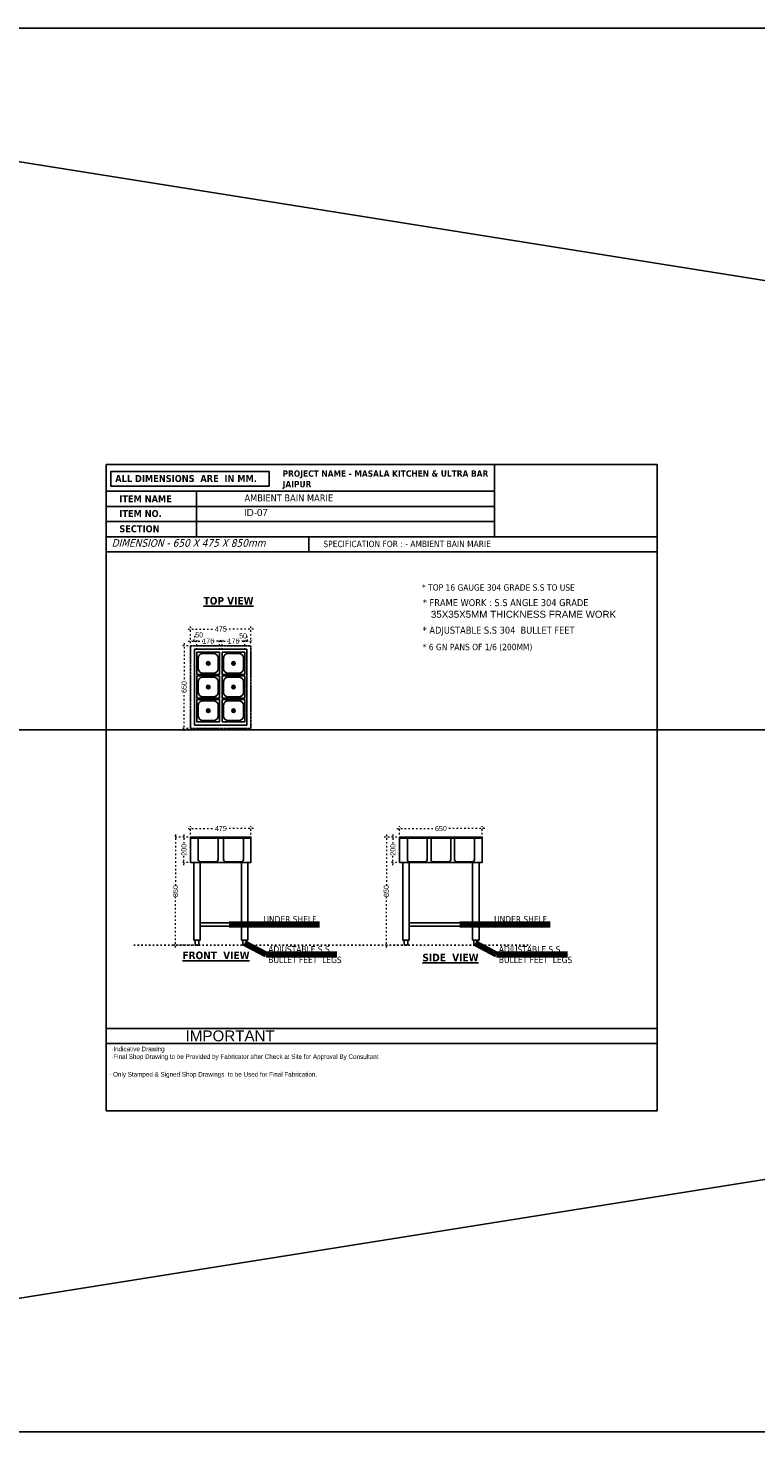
# Model space of a CAD drawing. Header units: millimetres. Extents: x 508219 to 745096, y 311341 to 352167.
# Tile 22 of 46: x 544876 to 550598, y 311341 to 322382. Entities that reach past the tile are written whole.
import ezdxf

# ---------------------------------------------------------------- set-up
doc = ezdxf.new("R2010")
doc.units = ezdxf.units.MM
doc.header["$PDMODE"] = 34
for name, pattern in [('10326153$0$xref_genplans-skicu-17-04-12-bezREF$0$( Dashed )', [0.75, 0.5, -0.25]), ('ACAD_ISO03W100', [30, 12, -18]), ('HIDDEN', [0.375, 0.25, -0.125])]:
    doc.linetypes.add(name, pattern=pattern)
doc.layers.get('0').update_dxf_attribs({"color": 252})
doc.layers.add('A-ANNO-DIMS-30', color=7, linetype='Continuous')
doc.layers.add('EQUIPMENT', color=103, linetype='Continuous')
doc.styles.get("Standard").update_dxf_attribs({"font": 'arial.ttf'})
doc.styles.add('style1', font='txt.shx')
doc.dimstyles.new('ISO-25', dxfattribs={"dimtxt": 40, "dimasz": 20, "dimexe": 20, "dimexo": 20, "dimtad": 0, "dimdec": 0, "dimdsep": 46, "dimtxsty": 'Standard', "dimblk": 'ARCHTICK', "dimcen": 2.5, "dimdle": 20, "dimadec": 0, "dimazin": 0, "dimtfac": 1, "dimtdec": 0, "dimtmove": 0, "dimatfit": 3, "dimfxl": 0, "dimlwd": 5, "dimlwe": 5, "dimarcsym": 0})
doc.dimstyles.get("Standard").update_dxf_attribs({"dimtxt": 0.18, "dimasz": 0.18, "dimexe": 0.18, "dimexo": 0.0625, "dimgap": 0.09, "dimtad": 0, "dimtih": 1, "dimtoh": 1, "dimdec": 4, "dimzin": 0, "dimdsep": 46, "dimtxsty": 'Standard', "dimcen": 0.09, "dimadec": 0, "dimazin": 0, "dimtfac": 1, "dimtdec": 4, "dimtofl": 0, "dimtmove": 0, "dimatfit": 3, "dimfxl": 0, "dimtolj": 1, "dimtzin": 0, "dimarcsym": 0})

# ---------------------------------------------------------------- blocks, each defined once
blk = doc.blocks.new('dfdfg')
at = {"color": 5, "linetype": 'ByBlock'}
for p, q in [((34032.63859440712, 7704.574488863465), (34032.63859440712, 7346.67703877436)), ((37654.39702842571, 3479.945957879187), (33321.3184806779, 3479.945957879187)), ((34631.91358416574, 3360.64680784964), (33321.31915381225, 3360.64680784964))]:
    blk.add_line(p, q, dxfattribs=at)
at = {"color": 6, "linetype": 'ByBlock'}
blk.add_line((34914.30248630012, 7347.298651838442), (34914.30248630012, 7227.999501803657), dxfattribs=at)
at = {"color": 5, "linetype": 'ByBlock'}
for points in [[(33321.31780754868, 7914.710174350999), (37654.39702842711, 7914.710174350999), (37654.39702842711, 2832.965235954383), (33321.31780754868, 2832.965235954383)], [(33321.31780754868, 7914.710174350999), (37654.39702842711, 7914.710174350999), (37654.39702842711, 2832.965235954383), (33321.31780754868, 2832.965235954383)], [(33321.31780753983, 7914.710174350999), (37654.39702841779, 7914.710174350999), (37654.39702841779, 2832.965235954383), (33321.31780753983, 2832.965235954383)], [(33321.31780754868, 7914.710174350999), (37654.39702842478, 7914.710174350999), (37654.39702842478, 2832.965235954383), (33321.31780754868, 2832.965235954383)], [(33321.31780753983, 7914.710174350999), (37654.39702841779, 7914.710174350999), (37654.39702841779, 2832.965235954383), (33321.31780753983, 2832.965235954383)], [(34603.00529322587, 7744.363747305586), (33359.89211899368, 7744.363747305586), (33359.89211899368, 7860.555880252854), (34603.00529322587, 7860.555880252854)], [(36374.84247660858, 7346.67703877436), (37654.39702841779, 7346.67703877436), (37654.39702841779, 7914.710174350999), (36374.84247660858, 7914.710174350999)], [(33321.31780754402, 7704.574488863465), (36374.84247660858, 7704.574488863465), (36374.84247660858, 7585.275338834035), (33321.31780754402, 7585.275338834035)], [(33321.31780754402, 7585.275338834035), (36374.84247660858, 7585.275338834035), (36374.84247660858, 7465.976188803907), (33321.31780754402, 7465.976188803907)], [(33321.31780754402, 7346.67703877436), (37654.39837469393, 7346.67703877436), (37654.39837469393, 7227.377888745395), (33321.31780754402, 7227.377888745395)], [(33321.31915381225, 3479.945957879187), (37654.39702842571, 3479.945957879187), (37654.39702842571, 3360.64680784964), (33321.31915381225, 3360.64680784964)]]:
    blk.add_lwpolyline(points, close=True, dxfattribs=at)
at = {"color": 5, "linetype": 'ByBlock', "attachment_point": 1, "style": 'style1'}
for s, insert, char_height, width in [('{\\fTahoma|b1|i0|c0|p34;ALL DIMENSIONS  ARE  IN MM.}', (33393.37067054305, 7832.704517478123), 55, 1687.990696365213), ('{\\fTahoma|b1|i0|c0|p34;ITEM NAME}', (33424.87181353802, 7672.482745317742), 55, 1687.990696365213), ('{\\fTahoma|b1|i0|c0|p34;ITEM NO. }', (33424.87181353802, 7557.059228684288), 55, 1687.990696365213), ('{\\fTahoma|b1|i0|c0|p34;SECTION }', (33424.87181353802, 7437.533934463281), 55, 1687.990696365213), ('{\\fTechnic|b0|i0|c2|p2;-Indicative Drawing\\P-Final Shop Drawing to be Provided by Fabricator after Check at Site for Approval By Consultant}', (33361.88834225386, 3336.831352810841), 36, 1767.082790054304)]:
    blk.add_mtext(s, dxfattribs=dict(at, insert=insert, char_height=char_height, width=width))
at = {"color": 5, "linetype": 'ByBlock', "attachment_point": 1}
for s, insert, char_height, width in [('IMPORTANT', (33946.49146514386, 3464.67196951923), 85.16603982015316, 1210.304843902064), ('{\\fTechnic|b0|i0|c2|p2;- Only Stamped & Signed Shop Drawings  to be Used for Final Fabrication.}', (33345.95050255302, 3137.17973021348), 36, 1988.238406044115)]:
    blk.add_mtext(s, dxfattribs=dict(at, insert=insert, char_height=char_height, width=width))
blk = doc.blocks.new('_ArchTick')
at = {"color": 0, "linetype": 'ByBlock', "const_width": 0.15}
blk.add_lwpolyline([(-0.5, -0.5), (0.5, 0.5)], dxfattribs=at)
blk = doc.blocks.new('*D17')
at = {"color": 0, "linetype": 'ACAD_ISO03W100', "lineweight": 5, "transparency": 16777216}
for p, q in [((546133.1502427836, 316019.6405201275), (546081.0046347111, 316019.6405201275)), ((546101.0046347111, 316039.6405201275), (546101.0046347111, 315964.7091951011)), ((546133.1502427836, 315819.605632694), (546081.0046347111, 315819.605632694)), ((546101.0046347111, 315799.605632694), (546101.0046347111, 315874.5369577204))]:
    blk.add_line(p, q, dxfattribs=at)
at = {"layer": 'DEFPOINTS', "color": 0, "transparency": 16777216}
for p in [(546101.0046347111, 316019.6405201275), (546153.1502427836, 316019.6405201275), (546153.1502427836, 315819.605632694)]:
    blk.add_point(p, dxfattribs=at)
at = {"color": 0, "lineweight": 5, "transparency": 16777216, "xscale": 20, "yscale": 20, "zscale": 20}
for p, rotation in [((546101.0046347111, 316019.6405201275), 90), ((546101.0046347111, 315819.605632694), 270)]:
    blk.add_blockref('_ArchTick', p, dxfattribs=dict(at, rotation=rotation))
at = {"color": 0, "transparency": 16777216, "insert": (546101.0046347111, 315919.6230764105), "char_height": 40, "attachment_point": 5, "rotation": 90}
blk.add_mtext('200', dxfattribs=at)
blk = doc.blocks.new('*D18')
at = {"color": 0, "linetype": 'ACAD_ISO03W100', "lineweight": 5, "transparency": 16777216}
for p, q in [((546153.1502427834, 316039.6405201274), (546153.1502427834, 316106.1154465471)), ((546628.1502427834, 316039.6405201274), (546628.1502427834, 316106.1154465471)), ((546133.1502427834, 316086.1154465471), (546344.8819958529, 316086.1154465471)), ((546648.1502427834, 316086.1154465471), (546436.4184897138, 316086.1154465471))]:
    blk.add_line(p, q, dxfattribs=at)
at = {"layer": 'DEFPOINTS', "color": 0, "transparency": 16777216}
for p in [(546153.1502427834, 316086.1154465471), (546153.1502427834, 316019.6405201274), (546628.1502427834, 316019.6405201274)]:
    blk.add_point(p, dxfattribs=at)
at = {"color": 0, "lineweight": 5, "transparency": 16777216, "xscale": 20, "yscale": 20, "zscale": 20, "rotation": 180}
blk.add_blockref('_ArchTick', (546153.1502427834, 316086.1154465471), dxfattribs=at)
at = {"color": 0, "lineweight": 5, "transparency": 16777216, "xscale": 20, "yscale": 20, "zscale": 20}
blk.add_blockref('_ArchTick', (546628.1502427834, 316086.1154465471), dxfattribs=at)
at = {"color": 0, "transparency": 16777216, "insert": (546390.6502427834, 316086.1154465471), "char_height": 40, "attachment_point": 5}
blk.add_mtext('475', dxfattribs=at)
blk = doc.blocks.new('*D19')
at = {"color": 0, "linetype": 'ACAD_ISO03W100', "lineweight": 5, "transparency": 16777216}
for p, q in [((546133.150242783, 317655.426801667), (546344.8819958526, 317655.426801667)), ((546153.150242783, 317544.1535893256), (546153.150242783, 317675.426801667)), ((546648.150242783, 317655.426801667), (546436.4184897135, 317655.426801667)), ((546628.150242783, 317544.1535893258), (546628.150242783, 317675.426801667))]:
    blk.add_line(p, q, dxfattribs=at)
at = {"layer": 'DEFPOINTS', "color": 0, "transparency": 16777216}
for p in [(546628.150242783, 317655.426801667), (546153.150242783, 317524.1535893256), (546628.150242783, 317524.1535893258)]:
    blk.add_point(p, dxfattribs=at)
at = {"color": 0, "lineweight": 5, "transparency": 16777216, "xscale": 20, "yscale": 20, "zscale": 20, "rotation": 180}
blk.add_blockref('_ArchTick', (546153.150242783, 317655.426801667), dxfattribs=at)
at = {"color": 0, "lineweight": 5, "transparency": 16777216, "xscale": 20, "yscale": 20, "zscale": 20}
blk.add_blockref('_ArchTick', (546628.150242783, 317655.426801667), dxfattribs=at)
at = {"color": 0, "transparency": 16777216, "insert": (546390.650242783, 317655.426801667), "char_height": 40, "attachment_point": 5}
blk.add_mtext('475', dxfattribs=at)
blk = doc.blocks.new('*D20')
at = {"color": 0, "linetype": 'ACAD_ISO03W100', "lineweight": 5, "transparency": 16777216}
for p, q in [((546102.3208096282, 317544.1535893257), (546102.3208096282, 317244.0077842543)), ((546133.1502427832, 317524.1535893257), (546082.3208096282, 317524.1535893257)), ((546102.3208096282, 316854.1535890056), (546102.3208096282, 317154.299394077)), ((546133.1502427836, 316874.1535890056), (546082.3208096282, 316874.1535890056))]:
    blk.add_line(p, q, dxfattribs=at)
at = {"layer": 'DEFPOINTS', "color": 0, "transparency": 16777216}
for p in [(546153.1502427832, 317524.1535893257), (546102.3208096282, 316874.1535890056), (546153.1502427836, 316874.1535890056)]:
    blk.add_point(p, dxfattribs=at)
at = {"color": 0, "lineweight": 5, "transparency": 16777216, "xscale": 20, "yscale": 20, "zscale": 20}
for p, rotation in [((546102.3208096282, 317524.1535893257), 90), ((546102.3208096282, 316874.1535890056), 270)]:
    blk.add_blockref('_ArchTick', p, dxfattribs=dict(at, rotation=rotation))
at = {"color": 0, "transparency": 16777216, "insert": (546102.3208096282, 317199.1535891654), "char_height": 40, "attachment_point": 5, "rotation": 90}
blk.add_mtext('650', dxfattribs=at)
blk = doc.blocks.new('*D21')
at = {"color": 0, "linetype": 'ACAD_ISO03W100', "lineweight": 5, "transparency": 16777216}
for p, q in [((546133.150242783, 317560.3543167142), (546223.63527486, 317560.3543167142)), ((546153.150242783, 317544.1535893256), (546153.150242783, 317580.3543167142)), ((546178.3927588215, 317560.3543167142), (546190.6079025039, 317609.1962009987)), ((546190.6079025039, 317609.1962009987), (546191.8579025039, 317609.1962009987)), ((546203.63527486, 317494.0950524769), (546203.63527486, 317580.3543167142))]:
    blk.add_line(p, q, dxfattribs=at)
at = {"layer": 'DEFPOINTS', "color": 0, "transparency": 16777216}
for p in [(546203.63527486, 317560.3543167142), (546153.150242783, 317524.1535893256), (546203.63527486, 317474.0950524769)]:
    blk.add_point(p, dxfattribs=at)
at = {"color": 0, "lineweight": 5, "transparency": 16777216, "xscale": 20, "yscale": 20, "zscale": 20, "rotation": 180}
blk.add_blockref('_ArchTick', (546153.150242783, 317560.3543167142), dxfattribs=at)
at = {"color": 0, "lineweight": 5, "transparency": 16777216, "xscale": 20, "yscale": 20, "zscale": 20}
blk.add_blockref('_ArchTick', (546203.63527486, 317560.3543167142), dxfattribs=at)
at = {"color": 0, "transparency": 16777216, "insert": (546221.0640757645, 317609.1962009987), "char_height": 40, "attachment_point": 5}
blk.add_mtext('50', dxfattribs=at)
blk = doc.blocks.new('*D22')
at = {"color": 0, "linetype": 'ACAD_ISO03W100', "lineweight": 5, "transparency": 16777216}
for p, q in [((546183.63527486, 317560.3543167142), (546248.7183239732, 317560.3543167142)), ((546203.63527486, 317494.0950524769), (546203.63527486, 317580.3543167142)), ((546399.63527486, 317560.3543167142), (546334.5522257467, 317560.3543167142)), ((546379.63527486, 317494.0950524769), (546379.63527486, 317580.3543167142))]:
    blk.add_line(p, q, dxfattribs=at)
at = {"layer": 'DEFPOINTS', "color": 0, "transparency": 16777216}
for p in [(546379.63527486, 317560.3543167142), (546203.63527486, 317474.0950524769), (546379.63527486, 317474.0950524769)]:
    blk.add_point(p, dxfattribs=at)
at = {"color": 0, "lineweight": 5, "transparency": 16777216, "xscale": 20, "yscale": 20, "zscale": 20, "rotation": 180}
blk.add_blockref('_ArchTick', (546203.63527486, 317560.3543167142), dxfattribs=at)
at = {"color": 0, "lineweight": 5, "transparency": 16777216, "xscale": 20, "yscale": 20, "zscale": 20}
blk.add_blockref('_ArchTick', (546379.63527486, 317560.3543167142), dxfattribs=at)
at = {"color": 0, "transparency": 16777216, "insert": (546291.63527486, 317560.3543167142), "char_height": 40, "attachment_point": 5}
blk.add_mtext('176', dxfattribs=at)
blk = doc.blocks.new('*D23')
at = {"color": 0, "linetype": 'ACAD_ISO03W100', "lineweight": 5, "transparency": 16777216}
for p, q in [((546382.63527486, 317560.3543167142), (546447.7183239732, 317560.3543167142)), ((546402.63527486, 317494.0950524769), (546402.63527486, 317580.3543167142)), ((546598.63527486, 317560.3543167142), (546533.5522257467, 317560.3543167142)), ((546578.63527486, 317494.0950524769), (546578.63527486, 317580.3543167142))]:
    blk.add_line(p, q, dxfattribs=at)
at = {"layer": 'DEFPOINTS', "color": 0, "transparency": 16777216}
for p in [(546578.63527486, 317560.3543167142), (546402.63527486, 317474.0950524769), (546578.63527486, 317474.0950524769)]:
    blk.add_point(p, dxfattribs=at)
at = {"color": 0, "lineweight": 5, "transparency": 16777216, "xscale": 20, "yscale": 20, "zscale": 20, "rotation": 180}
blk.add_blockref('_ArchTick', (546402.63527486, 317560.3543167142), dxfattribs=at)
at = {"color": 0, "lineweight": 5, "transparency": 16777216, "xscale": 20, "yscale": 20, "zscale": 20}
blk.add_blockref('_ArchTick', (546578.63527486, 317560.3543167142), dxfattribs=at)
at = {"color": 0, "transparency": 16777216, "insert": (546490.63527486, 317560.3543167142), "char_height": 40, "attachment_point": 5}
blk.add_mtext('176', dxfattribs=at)
blk = doc.blocks.new('*D24')
at = {"color": 0, "linetype": 'ACAD_ISO03W100', "lineweight": 5, "transparency": 16777216}
for p, q in [((546558.63527486, 317560.3543167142), (546648.150242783, 317560.3543167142)), ((546578.63527486, 317494.0950524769), (546578.63527486, 317580.3543167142)), ((546596.3760247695, 317601.7147362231), (546595.1260247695, 317601.7147362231)), ((546603.3927588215, 317560.3543167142), (546596.3760247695, 317601.7147362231)), ((546628.150242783, 317544.1535893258), (546628.150242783, 317580.3543167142))]:
    blk.add_line(p, q, dxfattribs=at)
at = {"layer": 'DEFPOINTS', "color": 0, "transparency": 16777216}
for p in [(546628.150242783, 317560.3543167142), (546578.63527486, 317474.0950524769), (546628.150242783, 317524.1535893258)]:
    blk.add_point(p, dxfattribs=at)
at = {"color": 0, "lineweight": 5, "transparency": 16777216, "xscale": 20, "yscale": 20, "zscale": 20, "rotation": 180}
blk.add_blockref('_ArchTick', (546578.63527486, 317560.3543167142), dxfattribs=at)
at = {"color": 0, "lineweight": 5, "transparency": 16777216, "xscale": 20, "yscale": 20, "zscale": 20}
blk.add_blockref('_ArchTick', (546628.150242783, 317560.3543167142), dxfattribs=at)
at = {"color": 0, "transparency": 16777216, "insert": (546565.9198515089, 317601.7147362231), "char_height": 40, "attachment_point": 5}
blk.add_mtext('50', dxfattribs=at)
blk = doc.blocks.new('A$C4b7a3b6c')
at = {"layer": 'EQUIPMENT'}
for p, q in [((75.50402829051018, 94.83075709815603), (94.84440067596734, 75.51149605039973)), ((81.15559932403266, 100.4885039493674), (100.4959717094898, 81.1692429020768))]:
    blk.add_line(p, q, dxfattribs=at)
blk.add_lwpolyline([(0, 0), (176, 0), (176, 176), (0, 176)], close=True, dxfattribs=at)
blk.add_lwpolyline([(45.57782166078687, 10.41374823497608), (130.4221783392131, 10.41374823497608, 0.414213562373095), (165.5862517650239, 45.57782166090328), (165.5862517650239, 130.4221783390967, 0.414213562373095), (130.4221783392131, 165.5862517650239), (45.57782166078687, 165.5862517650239, 0.414213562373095), (10.41374823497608, 130.4221783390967), (10.41374823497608, 45.57782166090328, 0.414213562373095)], format="xyb", close=True, dxfattribs=at)
blk.add_circle((88, 88), 14.24108673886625, dxfattribs=at)
blk = doc.blocks.new('*D25')
at = {"color": 0, "linetype": 'ACAD_ISO03W100', "lineweight": 5, "transparency": 16777216}
for p, q in [((547776.0052410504, 316019.6405201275), (547723.8596329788, 316019.6405201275)), ((547743.8596329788, 316039.6405201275), (547743.8596329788, 315964.7091951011)), ((547776.0052410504, 315819.605632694), (547723.8596329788, 315819.605632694)), ((547743.8596329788, 315799.605632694), (547743.8596329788, 315874.5369577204))]:
    blk.add_line(p, q, dxfattribs=at)
at = {"layer": 'DEFPOINTS', "color": 0, "transparency": 16777216}
for p in [(547743.8596329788, 316019.6405201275), (547796.0052410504, 316019.6405201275), (547796.0052410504, 315819.605632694)]:
    blk.add_point(p, dxfattribs=at)
at = {"color": 0, "lineweight": 5, "transparency": 16777216, "xscale": 20, "yscale": 20, "zscale": 20}
for p, rotation in [((547743.8596329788, 316019.6405201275), 90), ((547743.8596329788, 315819.605632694), 270)]:
    blk.add_blockref('_ArchTick', p, dxfattribs=dict(at, rotation=rotation))
at = {"color": 0, "transparency": 16777216, "insert": (547743.8596329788, 315919.6230764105), "char_height": 40, "attachment_point": 5, "rotation": 90}
blk.add_mtext('200', dxfattribs=at)
blk = doc.blocks.new('*D26')
at = {"color": 0, "linetype": 'ACAD_ISO03W100', "lineweight": 5, "transparency": 16777216}
for p, q in [((547796.0052410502, 316039.6405201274), (547796.0052410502, 316106.1154465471)), ((548446.0052413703, 316039.6405201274), (548446.0052413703, 316106.1154465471)), ((547776.0052410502, 316086.1154465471), (548076.1510461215, 316086.1154465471)), ((548466.0052413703, 316086.1154465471), (548165.859436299, 316086.1154465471))]:
    blk.add_line(p, q, dxfattribs=at)
at = {"layer": 'DEFPOINTS', "color": 0, "transparency": 16777216}
for p in [(547796.0052410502, 316086.1154465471), (547796.0052410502, 316019.6405201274), (548446.0052413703, 316019.6405201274)]:
    blk.add_point(p, dxfattribs=at)
at = {"color": 0, "lineweight": 5, "transparency": 16777216, "xscale": 20, "yscale": 20, "zscale": 20, "rotation": 180}
blk.add_blockref('_ArchTick', (547796.0052410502, 316086.1154465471), dxfattribs=at)
at = {"color": 0, "lineweight": 5, "transparency": 16777216, "xscale": 20, "yscale": 20, "zscale": 20}
blk.add_blockref('_ArchTick', (548446.0052413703, 316086.1154465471), dxfattribs=at)
at = {"color": 0, "transparency": 16777216, "insert": (548121.0052412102, 316086.1154465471), "char_height": 40, "attachment_point": 5}
blk.add_mtext('650', dxfattribs=at)
blk = doc.blocks.new('*D27')
at = {"color": 0, "linetype": 'ACAD_ISO03W100', "lineweight": 5, "transparency": 16777216}
for p, q in [((546133.1502427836, 316019.6405201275), (546014.4405605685, 316019.6405201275)), ((546034.4405605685, 316039.6405201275), (546034.4405605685, 315639.4128598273)), ((546034.4405605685, 315149.6405201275), (546034.4405605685, 315549.8681804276)), ((546178.425769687, 315169.6405201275), (546014.4405605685, 315169.6405201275))]:
    blk.add_line(p, q, dxfattribs=at)
at = {"layer": 'DEFPOINTS', "color": 0, "transparency": 16777216}
for p in [(546153.1502427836, 316019.6405201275), (546034.4405605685, 315169.6405201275), (546198.425769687, 315169.6405201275)]:
    blk.add_point(p, dxfattribs=at)
at = {"color": 0, "lineweight": 5, "transparency": 16777216, "xscale": 20, "yscale": 20, "zscale": 20}
for p, rotation in [((546034.4405605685, 316019.6405201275), 90), ((546034.4405605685, 315169.6405201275), 270)]:
    blk.add_blockref('_ArchTick', p, dxfattribs=dict(at, rotation=rotation))
at = {"color": 0, "transparency": 16777216, "insert": (546034.4405605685, 315594.6405201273), "char_height": 40, "attachment_point": 5, "rotation": 90}
blk.add_mtext('850', dxfattribs=at)
blk = doc.blocks.new('*D28')
at = {"color": 0, "linetype": 'ACAD_ISO03W100', "lineweight": 5, "transparency": 16777216}
for p, q in [((547776.0052410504, 316019.6405201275), (547672.2056067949, 316019.6405201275)), ((547692.2056067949, 316039.6405201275), (547692.2056067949, 315639.4128598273)), ((547692.2056067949, 315149.6405201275), (547692.2056067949, 315549.8681804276)), ((547821.2807679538, 315169.6405201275), (547672.2056067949, 315169.6405201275))]:
    blk.add_line(p, q, dxfattribs=at)
at = {"layer": 'DEFPOINTS', "color": 0, "transparency": 16777216}
for p in [(547796.0052410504, 316019.6405201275), (547692.2056067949, 315169.6405201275), (547841.2807679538, 315169.6405201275)]:
    blk.add_point(p, dxfattribs=at)
at = {"color": 0, "lineweight": 5, "transparency": 16777216, "xscale": 20, "yscale": 20, "zscale": 20}
for p, rotation in [((547692.2056067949, 316019.6405201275), 90), ((547692.2056067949, 315169.6405201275), 270)]:
    blk.add_blockref('_ArchTick', p, dxfattribs=dict(at, rotation=rotation))
at = {"color": 0, "transparency": 16777216, "insert": (547692.2056067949, 315594.6405201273), "char_height": 40, "attachment_point": 5, "rotation": 90}
blk.add_mtext('850', dxfattribs=at)

msp = doc.modelspace()

# ---------------------------------------------------------------- linework, layer by layer
at = {"ltscale": 0.5}
for p, q in [((607474.4999475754, 322381.8203052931), (538207.0119195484, 311341.1046838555)), ((538207.0119195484, 322381.8203052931), (607474.4999475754, 311341.1046838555)), ((607474.4999475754, 316861.4624945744), (538207.0119195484, 316861.4624945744))]:
    msp.add_line(p, q, dxfattribs=at)
at = {"color": 6, "linetype": 'ByBlock'}
for p, q in [((546153.1502427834, 316011.6405201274), (546628.1502427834, 316011.6405201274)), ((546333.9728481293, 316011.6405201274), (546204.2988692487, 316011.6405201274)), ((547796.0052410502, 316011.6405201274), (548446.0052413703, 316011.6405201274)), ((547977.2842777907, 316011.6405201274), (547847.6102989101, 316011.6405201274)), ((546178.4257696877, 315819.6056326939), (546178.4257696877, 315207.6405201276)), ((546228.4257696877, 315207.6405201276), (546228.4257696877, 315819.6056326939)), ((546552.874715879, 315207.6405201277), (546552.874715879, 315819.6056326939)), ((546602.874715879, 315819.6056326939), (546602.874715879, 315207.6405201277)), ((547821.2807679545, 315819.6056326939), (547821.2807679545, 315207.6405201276)), ((547871.2807679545, 315207.6405201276), (547871.2807679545, 315819.6056326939)), ((548370.7297144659, 315207.6405201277), (548370.7297144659, 315819.6056326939)), ((548420.7297144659, 315819.6056326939), (548420.7297144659, 315207.6405201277)), ((546178.4257696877, 315207.6405201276), (546228.4257696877, 315207.6405201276)), ((546602.874715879, 315207.6405201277), (546552.874715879, 315207.6405201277)), ((547821.2807679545, 315207.6405201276), (547871.2807679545, 315207.6405201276)), ((548420.7297144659, 315207.6405201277), (548370.7297144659, 315207.6405201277))]:
    msp.add_line(p, q, dxfattribs=at)
at = {"color": 6, "linetype": '10326153$0$xref_genplans-skicu-17-04-12-bezREF$0$( Dashed )', "ltscale": 40}
for p, q in [((546540.7844864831, 316011.6405201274), (546433.2717951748, 316011.6405201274)), ((548171.095437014, 316011.6405201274), (548063.5827457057, 316011.6405201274)), ((548357.0954370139, 316011.6405201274), (548249.5827457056, 316011.6405201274))]:
    msp.add_line(p, q, dxfattribs=at)
at = {"ltscale": 0.5}
msp.add_lwpolyline([(538207.0119195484, 322381.8203052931), (607474.4999475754, 322381.8203052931), (607474.4999475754, 311341.1046838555), (538207.0119195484, 311341.1046838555)], close=True, dxfattribs=at)
at = {"color": 6}
for points in [[(546153.1502427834, 316011.6405201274), (546153.1502427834, 316019.6405201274), (546628.1502427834, 316019.6405201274), (546628.1502427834, 316011.6405201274), (546628.1502427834, 315819.6056326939), (546153.1502427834, 315819.6056326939)], [(547796.0052410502, 316011.6405201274), (547796.0052410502, 316019.6405201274), (548446.0052413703, 316019.6405201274), (548446.0052413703, 316011.6405201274), (548446.0052413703, 315819.6056326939), (547796.0052410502, 315819.6056326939)]]:
    msp.add_lwpolyline(points, close=True, dxfattribs=at)
at = {"color": 6, "linetype": 'ByBlock'}
for points in [[(546373.8285899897, 316011.6405201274), (546373.8285899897, 316018.1406226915), (546209.9425653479, 316018.1406226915), (546209.9425653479, 316011.6405201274)], [(546572.805954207, 316011.6405201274), (546572.805954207, 316018.1406226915), (546408.9199295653, 316018.1406226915), (546408.9199295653, 316011.6405201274)], [(548017.140019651, 316011.6405201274), (548017.140019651, 316018.1406226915), (547853.2539950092, 316018.1406226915), (547853.2539950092, 316011.6405201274)], [(548203.1169047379, 316011.6405201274), (548203.1169047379, 316018.1406226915), (548039.2308800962, 316018.1406226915), (548039.2308800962, 316011.6405201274)], [(548389.1169047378, 316011.6405201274), (548389.1169047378, 316018.1406226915), (548225.2308800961, 316018.1406226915), (548225.2308800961, 316011.6405201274)]]:
    msp.add_lwpolyline(points, dxfattribs=at)
for points in [[(546210.7989718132, 316011.6405201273, -0.414213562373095), (546214.0490230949, 316008.3904688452), (546214.0490230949, 315842.19700949, 0.414213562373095), (546230.2992795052, 315825.9467530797), (546352.9701025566, 315825.9467530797, 0.414213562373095), (546369.2203589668, 315842.19700949), (546369.2226942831, 316008.3904688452, -0.414213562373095), (546372.4727455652, 316011.6405201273)], [(546409.7994509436, 316011.6334607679, -0.414213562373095), (546413.0495022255, 316008.3834094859), (546413.0495022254, 315841.8384453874, 0.414213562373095), (546429.2997586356, 315825.5881889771), (546551.970581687, 315825.5881889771, 0.414213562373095), (546568.2208380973, 315841.8384453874), (546568.2231734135, 316008.3834094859, -0.414213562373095), (546571.4732246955, 316011.633460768)], [(547854.1104014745, 316011.6405201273, -0.414213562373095), (547857.3604527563, 316008.3904688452), (547857.3604527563, 315842.19700949, 0.414213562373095), (547873.6107091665, 315825.9467530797), (547996.281532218, 315825.9467530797, 0.414213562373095), (548012.5317886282, 315842.19700949), (548012.5341239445, 316008.3904688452, -0.414213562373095), (548015.7841752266, 316011.6405201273)], [(548040.1104014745, 316011.6334607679, -0.414213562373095), (548043.3604527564, 316008.3834094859), (548043.3604527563, 315841.8384453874, 0.414213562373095), (548059.6107091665, 315825.5881889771), (548182.281532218, 315825.5881889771, 0.414213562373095), (548198.5317886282, 315841.8384453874), (548198.5341239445, 316008.3834094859, -0.414213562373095), (548201.7841752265, 316011.633460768)], [(548226.1104014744, 316011.6334607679, -0.414213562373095), (548229.3604527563, 316008.3834094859), (548229.3604527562, 315841.8384453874, 0.414213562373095), (548245.6107091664, 315825.5881889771), (548368.2815322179, 315825.5881889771, 0.414213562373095), (548384.5317886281, 315841.8384453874), (548384.5341239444, 316008.3834094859, -0.414213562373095), (548387.7841752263, 316011.633460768)], [(546188.4257696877, 315207.6405201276), (546188.4257696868, 315179.6405201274, 0.414213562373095), (546198.4257696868, 315169.6405201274), (546208.4257696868, 315169.6405201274, 0.414213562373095), (546218.4257696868, 315179.6405201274), (546218.4257696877, 315207.6405201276)], [(546592.874715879, 315207.6405201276), (546592.8747158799, 315179.6405201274, -0.414213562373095), (546582.8747158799, 315169.6405201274), (546572.8747158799, 315169.6405201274, -0.414213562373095), (546562.8747158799, 315179.6405201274), (546562.874715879, 315207.6405201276)], [(547831.2807679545, 315207.6405201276), (547831.2807679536, 315179.6405201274, 0.414213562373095), (547841.2807679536, 315169.6405201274), (547851.2807679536, 315169.6405201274, 0.414213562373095), (547861.2807679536, 315179.6405201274), (547861.2807679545, 315207.6405201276)], [(548410.7297144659, 315207.6405201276), (548410.7297144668, 315179.6405201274, -0.414213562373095), (548400.7297144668, 315169.6405201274), (548390.7297144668, 315169.6405201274, -0.414213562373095), (548380.7297144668, 315179.6405201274), (548380.7297144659, 315207.6405201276)]]:
    msp.add_lwpolyline(points, format="xyb", dxfattribs=at)
for points in [[(546228.4257696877, 315344.639867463), (546552.874715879, 315344.6398674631), (546552.874715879, 315319.6398674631), (546228.4257696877, 315319.639867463)], [(547871.2807679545, 315344.639867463), (548370.7297144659, 315344.6398674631), (548370.7297144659, 315319.6398674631), (547871.2807679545, 315319.639867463)]]:
    msp.add_lwpolyline(points, close=True, dxfattribs=at)
at = {"layer": 'A-ANNO-DIMS-30', "color": 252, "linetype": 'ACAD_ISO03W100', "true_color": 0x939598}
msp.add_line((545705.9587002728, 315169.6405201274), (548827.0807978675, 315169.6405201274), dxfattribs=at)
at = {"layer": 'EQUIPMENT', "linetype": 'HIDDEN', "ltscale": 10}
msp.add_lwpolyline([(546153.1502427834, 316874.1535890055), (546628.1502427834, 316874.1535890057), (546628.150242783, 317524.1535893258), (546153.150242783, 317524.1535893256)], close=True, dxfattribs=at)
at = {"layer": 'EQUIPMENT'}
msp.add_lwpolyline([(546596.650242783, 317498.0950524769), (546184.650242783, 317498.0950524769), (546184.650242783, 316900.0950524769), (546596.650242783, 316900.0950524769)], close=True, dxfattribs=at)

# ---------------------------------------------------------------- block references
at = {"color": 7}
msp.add_blockref('dfdfg', (512167.6401219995, 311034.1181951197), dxfattribs=at)
at = {"layer": 'EQUIPMENT', "rotation": 180}
for p in [(546379.63527486, 317473.0950524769), (546578.63527486, 317473.0950524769), (546379.63527486, 317287.0950524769), (546578.63527486, 317287.0950524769), (546379.63527486, 317101.0950524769), (546578.63527486, 317101.0950524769)]:
    msp.add_blockref('A$C4b7a3b6c', p, dxfattribs=at)

# ---------------------------------------------------------------- texts
at = {"color": 6, "linetype": 'ByBlock'}
msp.add_text('ID-07', height=55, dxfattribs=at).set_placement((546572.9153797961, 318544.7080965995))
at = {"color": 5, "linetype": 'ByBlock', "insert": (546876.6358455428, 318903.3457780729), "char_height": 50, "width": 1687.990696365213, "attachment_point": 1, "style": 'style1'}
msp.add_mtext('{\\fTahoma|b1|i0|c0|p34;PROJECT NAME - MASALA KITCHEN & ULTRA BAR JAIPUR }', dxfattribs=at)
at = {"color": 6, "linetype": 'ByBlock', "insert": (546577.1257432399, 318714.1463265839), "char_height": 55, "attachment_point": 1}
msp.add_mtext_dynamic_manual_height_columns('{\\fTahoma|b0|i0|c0|p34;AMBIENT BAIN MARIE }', width=2586.43534150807, gutter_width=1, heights=[0], dxfattribs=at)
at = {"color": 6, "linetype": 'ByBlock', "style": 'style1'}
for s, insert, char_height, width, attachment_point in [('{\\fTahoma|b0|i1|c0|p34;DIMENSION - 650 X 475 X 850mm}', (545532.7403998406, 318362.4135140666), 60, 1857.484623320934, 1), ('{\\fTahoma|b0|i0|c0|p34;SPECIFICATION FOR : - AMBIENT BAIN MARIE}', (547197.554830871, 318349.7586542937), 50, 3378.655347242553, 1), ('{\\fTahoma|b0|i0|c0|p34;* TOP 16 GAUGE 304 GRADE S.S TO USE}', (547972.6281894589, 318007.3769064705), 50, 1528.985048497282, 1), ('{\\fTahoma|b1|i0|c0|p34;\\LTOP VIEW}', (546648.1231143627, 317907.9791114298), 60, 1038.183639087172, 3), ('{\\fTahoma|b0|i0|c0|p34;* FRAME WORK : S.S ANGLE 304 GRADE\\P\\fArial|b0|i0|c0|p34;   35X35X5MM THICKNESS FRAME WORK}', (547978.4319807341, 317890.7889020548), 55, 1687.990696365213, 1), ('{\\fTahoma|b0|i0|c0|p34;* ADJUSTABLE S.S 304  BULLET FEET }', (547977.6060358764, 317673.9704022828), 55, 1687.990696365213, 1), ('{\\fTahoma|b0|i0|c0|p34; UNDER SHELF }', (546708.2382397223, 315398.4630585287), 50, 850.492085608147, 1), ('{\\fTahoma|b0|i0|c0|p34; UNDER SHELF }', (548521.0932383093, 315398.4630585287), 50, 850.492085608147, 1), ('{\\fTahoma|b1|i0|c0|p34;\\LFRONT  VIEW}', (546616.9903631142, 315119.3359352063), 60, 1038.183639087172, 3), ('{\\fTahoma|b0|i0|c0|p34;ADJUSTABLE S.S \\PBULLET FEET  LEGS}', (546764.1827157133, 315161.8284080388), 50, 850.492085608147, 1), ('{\\fTahoma|b1|i0|c0|p34;\\LSIDE  VIEW}', (548417.1570600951, 315101.8067310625), 60, 1038.183639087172, 3), ('{\\fTahoma|b0|i0|c0|p34;ADJUSTABLE S.S \\PBULLET FEET  LEGS}', (548577.0377143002, 315161.8284080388), 50, 850.492085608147, 1)]:
    msp.add_mtext(s, dxfattribs=dict(at, insert=insert, char_height=char_height, width=width, attachment_point=attachment_point))
at = {"color": 6, "linetype": 'ByBlock', "insert": (547977.7973448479, 317539.3143729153), "char_height": 50, "width": 2155.485166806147, "attachment_point": 1}
msp.add_mtext('\\pt650;{\\fTahoma|b0|i0|c0|p34;* 6 GN PANS OF 1/6 (200MM)}', dxfattribs=at)

# ---------------------------------------------------------------- dimensions: what is measured, and where the dimension line sits
at = {"color": 6}
for base, p1, p2, picture, middle in [((546628.150242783, 317655.426801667), (546153.150242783, 317524.1535893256), (546628.150242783, 317524.1535893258), '*D19', (546390.650242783, 317655.426801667)), ((546379.63527486, 317560.3543167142), (546203.63527486, 317474.0950524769), (546379.63527486, 317474.0950524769), '*D22', (546291.63527486, 317560.3543167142)), ((546578.63527486, 317560.3543167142), (546402.63527486, 317474.0950524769), (546578.63527486, 317474.0950524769), '*D23', (546490.63527486, 317560.3543167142)), ((546153.1502427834, 316086.1154465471), (546628.1502427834, 316019.6405201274), (546153.1502427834, 316019.6405201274), '*D18', (546390.6502427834, 316086.1154465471)), ((547796.0052410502, 316086.1154465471), (548446.0052413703, 316019.6405201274), (547796.0052410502, 316019.6405201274), '*D26', (548121.0052412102, 316086.1154465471))]:
    dim = msp.add_linear_dim(base=base, p1=p1, p2=p2, dimstyle='ISO-25', override={"dimtmove": 1}, dxfattribs=at)
    dim.commit()
    dim.dimension.update_dxf_attribs({"geometry": picture, "text_midpoint": middle})
for base, p1, p2, picture, middle in [((546102.3208096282, 316874.1535890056), (546153.150242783, 317524.1535893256), (546153.1502427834, 316874.1535890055), '*D20', (546102.3208096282, 317199.1535891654)), ((546034.4405605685, 315169.6405201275), (546153.1502427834, 316019.6405201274), (546198.4257696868, 315169.6405201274), '*D27', (546034.4405605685, 315594.6405201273)), ((546101.0046347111, 316019.6405201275), (546153.1502427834, 315819.6056326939), (546153.1502427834, 316019.6405201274), '*D17', (546101.0046347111, 315919.6230764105)), ((547692.2056067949, 315169.6405201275), (547796.0052410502, 316019.6405201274), (547841.2807679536, 315169.6405201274), '*D28', (547692.2056067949, 315594.6405201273)), ((547743.8596329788, 316019.6405201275), (547796.0052410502, 315819.6056326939), (547796.0052410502, 316019.6405201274), '*D25', (547743.8596329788, 315919.6230764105))]:
    dim = msp.add_linear_dim(base=base, p1=p1, p2=p2, angle=90, dimstyle='ISO-25', override={"dimtmove": 1}, dxfattribs=at)
    dim.commit()
    dim.dimension.update_dxf_attribs({"geometry": picture, "text_midpoint": middle})
for base, p1, p2, picture, middle in [((546203.63527486, 317560.3543167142), (546153.150242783, 317524.1535893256), (546203.63527486, 317474.0950524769), '*D21', (546192.4829025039, 317609.1962009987)), ((546628.150242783, 317560.3543167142), (546578.63527486, 317474.0950524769), (546628.150242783, 317524.1535893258), '*D24', (546594.5010247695, 317601.7147362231))]:
    dim = msp.add_linear_dim(base=base, p1=p1, p2=p2, dimstyle='ISO-25', override={"dimtmove": 1}, dxfattribs=at)
    dim.commit()
    dim.dimension.update_dxf_attribs({"geometry": picture, "text_midpoint": middle, "dimtype": 160})

# ---------------------------------------------------------------- leaders
at = {"color": 6, "linetype": 'ByBlock'}
for points in [[(546457.1201286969, 315332.3537853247), (547166.1568049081, 315332.3537853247)], [(548269.9751272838, 315332.3537853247), (548979.011803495, 315332.3537853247)], [(546577.1048479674, 315185.7832123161), (546746.4737492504, 315095.4434985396), (547302.8361728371, 315095.4434985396)], [(548389.9598465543, 315185.7832123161), (548559.3287478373, 315095.4434985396), (549115.691171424, 315095.4434985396)]]:
    msp.add_leader(points, dimstyle='Standard', override={"dimasz": 25, "dimclrd": 6, "dimclre": 0, "dimfxl": 0.2, "dimlwd": 65535, "dimarcsym": 1}, dxfattribs=at)

doc.saveas('drawing.dxf')
